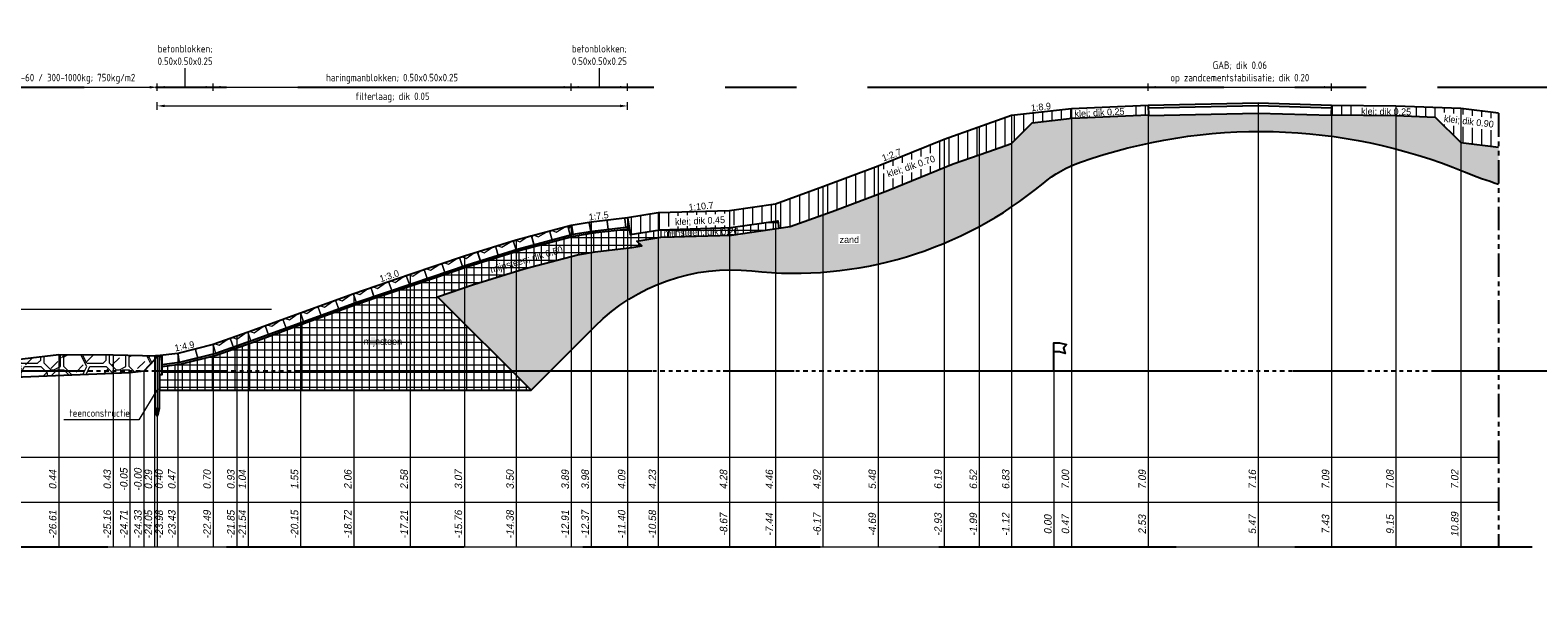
# Model space of a CAD drawing. Header units: metres. Extents: x -256 to 430, y -135 to 172.
# Tile 8 of 29: x 23 to 64, y 51 to 67. Entities that reach past the tile are written whole.
import ezdxf
from ezdxf.enums import TextEntityAlignment as Align

# ---------------------------------------------------------------- set-up
doc = ezdxf.new("R2010")
doc.units = ezdxf.units.M
doc.header["$LTSCALE"] = 0.1
for name, pattern in [('CENTER', [50.79999999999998, 31.75, -6.349999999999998, 6.349999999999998, -6.349999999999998]), ('HIDDEN', [9.524999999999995, 6.349999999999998, -3.174999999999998]), ('NAP', [20, 12.5, -2.5, 2.5, -2.5]), ('PHANTOM', [2.5, 1.25, -0.25, 0.25, -0.25, 0.25, -0.25])]:
    doc.linetypes.add(name, pattern=pattern)
for name, color, linetype, lineweight in [('DP-Afbreek', 2, 'PHANTOM', 25), ('DP-BS-arcering_betonblokken', 237, 'Continuous', 0), ('DP-BS-arcering_haringmanblokken', 25, 'Continuous', 0), ('DP-BS-arcering_klei', 253, 'Continuous', 0), ('DP-BS-arcering_kreukelberm', 253, 'Continuous', 0), ('DP-BS-arcering_mijnsteen', 253, 'Continuous', 0), ('DP-BS-arcering_zand', 6, 'Continuous', 25), ('DP-BS-Maatvoering', 2, 'Continuous', 20), ('DP-BS-Matenbalk_verlenglijnen', 253, 'Continuous', 0), ('DP-BS-materiaalomschrijving', 213, 'Continuous', 18), ('DP-BS-profiel', 2, 'Continuous', 25), ('DP-Matenbalk', 1, 'Continuous', 18), ('DP-Matenbalk-omschrijving', 3, 'Continuous', 35), ('DP-Matenbalk_bestaandehoogten', 6, 'Continuous', 25), ('DP-NAP-lijn', 6, 'NAP', 25), ('DP-Taludhelling', 1, 'Continuous', 18), ('DP-waterlijn', 1, 'Continuous', 13), ('DP-Waterlijn_tekst', 7, 'Continuous', 35), ('TL-2.5 mm tekst_schaaldp', 7, 'Continuous', 25), ('TL-5.0mm Tekst', 4, 'Continuous', 50)]:
    doc.layers.add(name, color=color, linetype=linetype, lineweight=lineweight)
doc.layers.add('DP-BS-arcrand', color=111, linetype='Continuous', plot=False)
doc.layers.add('THEORETISCHE_NULLIJN', color=255, linetype='Continuous')
doc.styles.add('bestomschr', font='isocp.shx', dxfattribs={"width": 0.96})
doc.styles.add('dp-besthgt', font='StagCAD.ttf', dxfattribs={"oblique": 10, "height": 0.2})
doc.styles.add('StagCAD', font='StagCAD.ttf')
doc.dimstyles.new('best-leader 1_100', dxfattribs={"dimscale": 0.1, "dimtxt": 2, "dimasz": 1.6, "dimexe": 0, "dimexo": 0, "dimgap": 0.8, "dimtad": 1, "dimrnd": 0.001, "dimzin": 1, "dimdsep": 46, "dimtxsty": 'bestomschr', "dimblk": 'RAD_PIJL', "dimcen": 0.09, "dimse1": 1, "dimse2": 1, "dimclrd": 212, "dimclre": 1, "dimclrt": 2, "dimazin": 0, "dimtfac": 1, "dimtix": 1, "dimtmove": 0, "dimatfit": 0, "dimfxl": 1, "dimtvp": 0.8299999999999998, "dimtolj": 1, "dimtzin": 0, "dimlwd": 5, "dimarcsym": 0})
doc.dimstyles.new('best-maatv', dxfattribs={"dimscale": 0.1, "dimtxt": 2, "dimasz": 2, "dimexe": 1, "dimexo": 0, "dimgap": 1, "dimtad": 1, "dimrnd": 0.001, "dimzin": 1, "dimdsep": 46, "dimtxsty": 'bestomschr', "dimcen": 0.09, "dimclrd": 212, "dimclre": 212, "dimclrt": 2, "dimazin": 0, "dimtfac": 1, "dimtix": 1, "dimtmove": 0, "dimatfit": 3, "dimfxl": 1, "dimfxlon": 1, "dimtvp": 0.8299999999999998, "dimtolj": 1, "dimtzin": 0, "dimlwd": 9, "dimlwe": 9, "dimarcsym": 0})

# ---------------------------------------------------------------- blocks, each defined once
blk = doc.blocks.new('*D39')
at = {"layer": 'Defpoints', "color": 0, "transparency": 16777216}
for p in [(26.71869888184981, 65.28907924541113), (26.71869888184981, 58.10400069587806), (21.06822868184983, 57.75700069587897)]:
    blk.add_point(p, dxfattribs=at)
at = {"layer": 'DP-BS-Maatvoering', "color": 212, "lineweight": 9, "transparency": 16777216}
for p, q in [((21.06822868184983, 65.18907924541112), (21.06822868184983, 65.38907924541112)), ((26.71869888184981, 65.18907924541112), (26.71869888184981, 65.38907924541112)), ((21.26822868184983, 65.28907924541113), (26.51869888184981, 65.28907924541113))]:
    blk.add_line(p, q, dxfattribs=at)
at = {"layer": 'DP-BS-Maatvoering', "color": 212, "transparency": 16777216}
for points in [[(21.26822868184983, 65.32241257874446), (21.26822868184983, 65.2557459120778), (21.06822868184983, 65.28907924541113)], [(26.51869888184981, 65.32241257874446), (26.51869888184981, 65.2557459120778), (26.71869888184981, 65.28907924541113)]]:
    blk.add_solid(points, dxfattribs=at)
at = {"layer": 'DP-BS-Maatvoering', "color": 2, "transparency": 16777216, "insert": (23.89346378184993, 65.51772329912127), "char_height": 0.2, "attachment_point": 5, "style": 'bestomschr'}
blk.add_mtext('\\A1;stortsteen 10-60 / 300-1000kg; 750kg/m2', dxfattribs=at)
blk = doc.blocks.new('*D40')
at = {"layer": 'Defpoints', "color": 0, "transparency": 16777216}
for p in [(39.30125448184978, 65.28907924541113), (39.30125448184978, 61.795000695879), (37.79137838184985, 61.59500069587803)]:
    blk.add_point(p, dxfattribs=at)
at = {"layer": 'DP-BS-Maatvoering', "color": 212, "lineweight": 9, "transparency": 16777216}
for p, q in [((37.79137838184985, 65.18907924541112), (37.79137838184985, 65.38907924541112)), ((39.30125448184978, 65.18907924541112), (39.30125448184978, 65.38907924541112)), ((37.99137838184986, 65.28907924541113), (39.10125448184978, 65.28907924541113))]:
    blk.add_line(p, q, dxfattribs=at)
at = {"layer": 'DP-BS-Maatvoering', "color": 212, "transparency": 16777216}
for points in [[(37.99137838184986, 65.32241257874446), (37.99137838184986, 65.2557459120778), (37.79137838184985, 65.28907924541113)], [(39.10125448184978, 65.32241257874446), (39.10125448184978, 65.2557459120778), (39.30125448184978, 65.28907924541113)]]:
    blk.add_solid(points, dxfattribs=at)
blk = doc.blocks.new('*D41')
at = {"layer": 'Defpoints', "color": 0, "transparency": 16777216}
for p in [(37.79137838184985, 65.28907924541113), (37.79137838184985, 61.59500069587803), (28.21245278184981, 58.40800069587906)]:
    blk.add_point(p, dxfattribs=at)
at = {"layer": 'DP-BS-Maatvoering', "color": 212, "lineweight": 9, "transparency": 16777216}
for p, q in [((28.21245278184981, 65.18907924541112), (28.21245278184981, 65.38907924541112)), ((37.79137838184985, 65.18907924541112), (37.79137838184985, 65.38907924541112)), ((28.41245278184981, 65.28907924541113), (37.59137838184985, 65.28907924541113))]:
    blk.add_line(p, q, dxfattribs=at)
at = {"layer": 'DP-BS-Maatvoering', "color": 212, "transparency": 16777216}
for points in [[(28.41245278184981, 65.32241257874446), (28.41245278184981, 65.2557459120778), (28.21245278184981, 65.28907924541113)], [(37.59137838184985, 65.32241257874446), (37.59137838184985, 65.2557459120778), (37.79137838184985, 65.28907924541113)]]:
    blk.add_solid(points, dxfattribs=at)
at = {"layer": 'DP-BS-Maatvoering', "color": 2, "transparency": 16777216, "insert": (33.00191558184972, 65.51772329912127), "char_height": 0.2, "attachment_point": 5, "style": 'bestomschr'}
blk.add_mtext('\\A1;haringmanblokken; 0.50x0.50x0.25', dxfattribs=at)
blk = doc.blocks.new('*D42')
at = {"layer": 'Defpoints', "color": 0, "transparency": 16777216}
for p in [(28.21245278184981, 65.28907924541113), (26.71869888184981, 58.10400069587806), (28.21245278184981, 58.40800069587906)]:
    blk.add_point(p, dxfattribs=at)
at = {"layer": 'DP-BS-Maatvoering', "color": 212, "lineweight": 9, "transparency": 16777216}
for p, q in [((26.71869888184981, 65.18907924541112), (26.71869888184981, 65.38907924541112)), ((28.21245278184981, 65.18907924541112), (28.21245278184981, 65.38907924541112)), ((26.91869888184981, 65.28907924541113), (28.01245278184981, 65.28907924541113))]:
    blk.add_line(p, q, dxfattribs=at)
at = {"layer": 'DP-BS-Maatvoering', "color": 212, "transparency": 16777216}
for points in [[(26.91869888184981, 65.32241257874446), (26.91869888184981, 65.2557459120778), (26.71869888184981, 65.28907924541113)], [(28.01245278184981, 65.32241257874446), (28.01245278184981, 65.2557459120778), (28.21245278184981, 65.28907924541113)]]:
    blk.add_solid(points, dxfattribs=at)
blk = doc.blocks.new('*U23')
at = {"layer": 'DP-NAP-lijn'}
blk.add_line((0, 0), (526, 0), dxfattribs=at)
at = {"layer": 'DP-waterlijn'}
for p, q in [((0, 16.5), (197.8006154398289, 16.5)), ((3.383824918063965, 15.79999999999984), (5.630490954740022, 15.79999999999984)), ((4.707109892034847, 15.09999999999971), (6.953775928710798, 15.09999999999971)), ((6.334561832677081, 15.79999999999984), (11.56232240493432, 15.79999999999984)), ((8.566766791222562, 14.39999999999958), (6.377707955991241, 14.39999999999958)), ((8.24992987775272, 15.09999999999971), (12.51283449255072, 15.09999999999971)), ((9.603691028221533, 13.69999999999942), (12.7432632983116, 13.69999999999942)), ((15.30676624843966, 14.39999999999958), (10.03574099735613, 14.39999999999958)), ((12.73047344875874, 15.79999999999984), (19.08001369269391, 15.79999999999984)), ((13.83779204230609, 15.09999999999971), (17.20779177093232, 15.09999999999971))]:
    blk.add_line(p, q, dxfattribs=at)
at = {"layer": 'DP-NAP-lijn', "style": 'StagCAD'}
blk.add_text('NAP', height=2.5, dxfattribs=at).set_placement((0, 0.9999999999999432))
blk.add_attdef('NAPLIJN', (6.246522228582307, 0.9999999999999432), '', height=2.5, dxfattribs=at)
at = {"layer": 'DP-Waterlijn_tekst', "style": 'StagCAD'}
blk.add_attdef('WP', text='', height=2.5, dxfattribs=at).set_placement((11.17347716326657, 16.5), align=Align.BOTTOM_CENTER)
blk = doc.blocks.new('*D44')
at = {"layer": 'Defpoints', "color": 0, "transparency": 16777216}
for p in [(58.12994738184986, 65.28907924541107), (53.22491418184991, 64.79700069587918), (58.12994738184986, 64.79800069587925)]:
    blk.add_point(p, dxfattribs=at)
at = {"layer": 'DP-BS-Maatvoering', "color": 212, "lineweight": 9, "transparency": 16777216}
for p, q in [((53.22491418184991, 65.18907924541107), (53.22491418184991, 65.38907924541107)), ((58.12994738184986, 65.18907924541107), (58.12994738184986, 65.38907924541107)), ((53.42491418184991, 65.28907924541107), (57.92994738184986, 65.28907924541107))]:
    blk.add_line(p, q, dxfattribs=at)
at = {"layer": 'DP-BS-Maatvoering', "color": 212, "transparency": 16777216}
for points in [[(53.42491418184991, 65.3224125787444), (53.42491418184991, 65.25574591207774), (53.22491418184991, 65.28907924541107)], [(57.92994738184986, 65.3224125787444), (57.92994738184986, 65.25574591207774), (58.12994738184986, 65.28907924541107)]]:
    blk.add_solid(points, dxfattribs=at)
at = {"layer": 'DP-BS-Maatvoering', "color": 2, "transparency": 16777216, "insert": (55.67743078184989, 65.68144326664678), "char_height": 0.2, "attachment_point": 5, "style": 'bestomschr'}
blk.add_mtext('\\A1;GAB; dik 0.06\\Pop zandcementstabilisatie; dik 0.20', dxfattribs=at)
blk = doc.blocks.new('*D45')
at = {"layer": 'Defpoints', "color": 0, "transparency": 16777216}
for p in [(39.30125448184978, 64.78907924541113), (39.30125448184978, 61.795000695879), (26.71869888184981, 58.10400069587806)]:
    blk.add_point(p, dxfattribs=at)
at = {"layer": 'DP-BS-Maatvoering', "color": 212, "lineweight": 9, "transparency": 16777216}
for p, q in [((26.71869888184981, 64.68907924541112), (26.71869888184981, 64.88907924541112)), ((26.91869888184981, 64.78907924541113), (39.10125448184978, 64.78907924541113)), ((39.30125448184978, 64.68907924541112), (39.30125448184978, 64.88907924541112))]:
    blk.add_line(p, q, dxfattribs=at)
at = {"layer": 'DP-BS-Maatvoering', "color": 212, "transparency": 16777216}
for points in [[(26.91869888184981, 64.82241257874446), (26.91869888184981, 64.7557459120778), (26.71869888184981, 64.78907924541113)], [(39.10125448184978, 64.82241257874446), (39.10125448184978, 64.7557459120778), (39.30125448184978, 64.78907924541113)]]:
    blk.add_solid(points, dxfattribs=at)
at = {"layer": 'DP-BS-Maatvoering', "color": 2, "transparency": 16777216, "insert": (33.00997668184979, 65.0177036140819), "char_height": 0.2, "attachment_point": 5, "style": 'bestomschr'}
blk.add_mtext('\\A1;filterlaag; dik 0.05', dxfattribs=at)
blk = doc.blocks.new('*U24')
at = {"layer": 'DP-Matenbalk'}
for p, q in [((0, -3.5), (6, -3.5)), ((0, -5.899999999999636), (0, -3.5)), ((6, -3.499999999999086), (6, -5.899999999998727)), ((6, -3.499999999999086), (52.6, -3.499999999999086)), ((0, -4.699999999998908), (6, -4.699999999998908)), ((6, -4.699999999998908), (52.6, -4.699999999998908)), ((0, -5.899999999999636), (6, -5.899999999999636)), ((6, -5.899999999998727), (52.6, -5.899999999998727))]:
    blk.add_line(p, q, dxfattribs=at)
at = {"layer": 'DP-Matenbalk', "style": 'StagCAD', "width": 0.8}
blk.add_attdef('DPNR', (0, -3.356417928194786), '', height=0.25, dxfattribs=at)
at = {"layer": 'DP-Matenbalk-omschrijving', "style": 'StagCAD'}
for s, p in [('Hoogte t.o.v. NAP', (0.1999999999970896, -4.225000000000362)), ('Afstand t.o.v. nulpunt', (0.1749999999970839, -5.479453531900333))]:
    blk.add_text(s, height=0.3, dxfattribs=at).set_placement(p)
at = {"layer": 'TL-2.5 mm tekst_schaaldp', "style": 'StagCAD', "width": 0.96}
blk.add_attdef('SCHAAL', (-0.0500000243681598, -7.52420836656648), '', height=0.2499999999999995, dxfattribs=at)
at = {"layer": 'TL-5.0mm Tekst', "style": 'StagCAD', "width": 0.96}
blk.add_attdef('OMSCHRIJVING', (-0.0500000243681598, -6.934744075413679), '', height=0.4999999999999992, dxfattribs=at)
blk = doc.blocks.new('BB-25-50')
blk.add_lwpolyline([(0, 0), (0.5, 0), (0.5, 0.23), (0.48, 0.25), (0.02, 0.25), (0, 0.23)], close=True)
blk = doc.blocks.new('HB-25-50')
blk.add_lwpolyline([(0, 0), (0.5, 0), (0.5, 0.23), (0.48, 0.25), (0.02, 0.25), (0, 0.23)], close=True)
blk.add_lwpolyline([(0.07, 0.25), (0.16, 0.18), (0.4100000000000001, 0.25)])
blk = doc.blocks.new('131', base_point=(1177.325884, 0))
at = {"layer": 'THEORETISCHE_NULLIJN'}
blk.add_lwpolyline([(1177.325884, 0), (1177.325884, 0.5), (1177.450884, 0.5), (1177.607134, 0.46875), (1177.544634, 0.40625), (1177.575884, 0.3125), (1177.450884, 0.34375), (1177.325884, 0.34375)], dxfattribs=at)
blk = doc.blocks.new('RAD_PIJL')
at = {"color": 1, "linetype": 'Continuous'}
blk.add_solid([(-2.828427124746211, -0.75), (-2.828427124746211, 0.75), (0, 0)], dxfattribs=at)

msp = doc.modelspace()

# ---------------------------------------------------------------- hatches: boundary and pattern name
at = {"layer": 'DP-BS-arcering_klei'}
h = msp.add_hatch(dxfattribs=at)
h.set_pattern_fill('_USER', color=256, scale=0.25, angle=90, pattern_type=0)
h.set_pattern_definition([(90, (60.9037638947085, 64.49282869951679), (-0.25, 0), [])])
h.paths.add_polyline_path([(50.1267039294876, 64.33968740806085), (51.19127135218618, 64.45960130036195), (53.23026161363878, 64.5470003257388), (53.22491418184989, 64.79700067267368), (51.17190338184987, 64.70900067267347), (49.57390558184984, 64.52900067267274), (47.76449498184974, 63.89200067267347), (46.00507698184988, 63.18100067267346), (44.52749988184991, 62.62700067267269), (43.25358458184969, 62.16200067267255), (42.02732398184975, 61.98600067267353), (40.12319338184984, 61.93000067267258), (39.30125448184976, 61.7950006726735), (39.37418788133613, 61.35095031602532), (40.16646662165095, 61.48107875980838), (42.06602780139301, 61.53694437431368), (43.31751605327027, 61.71656519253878), (43.34593004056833, 61.51859386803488), (43.65321532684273, 61.56269722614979), (44.77039066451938, 61.97048456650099), (46.25912908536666, 62.52866937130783), (48.01198413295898, 63.23701721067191), (48.93997155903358, 63.56371362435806), (49.57390558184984, 63.78688906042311)])
h.paths.add_polyline_path([(62.59999808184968, 64.59244409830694), (61.58455488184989, 64.71900067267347), (59.8529923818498, 64.78000067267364), (58.12994738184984, 64.79800067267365), (58.12204014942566, 64.5480696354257), (59.8472849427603, 64.53004665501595), (60.9037638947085, 64.49282869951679), (61.58455488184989, 63.8120377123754), (62.59999808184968, 63.68548113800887)])
h.paths.add_polyline_path([(40.19535811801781, 61.48889982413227), (42.33679675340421, 61.5379362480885), (42.33707156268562, 61.60627843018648), (40.19563292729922, 61.55724200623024)], flags=16)
h.paths.add_polyline_path([(40.48726162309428, 61.47875495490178), (42.00673167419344, 61.54695879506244), (41.99090524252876, 61.91476121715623), (40.47143519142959, 61.84655737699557)], flags=17)
h.paths.add_polyline_path([(46.22011588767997, 62.78315290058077), (47.64458988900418, 63.2626138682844), (47.54123303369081, 63.56968610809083), (46.11675903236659, 63.09022514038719)], flags=16)
h.paths.add_polyline_path([(51.17986529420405, 64.45161204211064), (52.68076999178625, 64.53094733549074), (52.66683609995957, 64.78057963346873), (51.16593140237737, 64.70124434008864)], flags=17)
h.paths.add_polyline_path([(58.83702006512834, 64.5415511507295), (60.33991699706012, 64.52394967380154), (60.34293832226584, 64.77393175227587), (58.84004139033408, 64.79153322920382)], flags=16)
h.paths.add_polyline_path([(61.03791668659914, 64.30380236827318), (62.53020510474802, 64.12468152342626), (62.56881798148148, 64.44637243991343), (61.07652956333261, 64.6254932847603)], flags=17)
at = {"layer": 'DP-BS-arcering_kreukelberm'}
h = msp.add_hatch(dxfattribs=at)
h.set_pattern_fill('NATUURST', color=256, scale=0.175, pattern_type=2)
h.set_pattern_definition([(0, (1.119499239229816, -264.267133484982), (1.75, 1.75), [0.0875, -0.0875, 0.175, -1.399999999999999]), (0, (0.4194992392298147, -264.179633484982), (1.75, 1.75), [0.4375, -1.3125]), (0, (0.3319992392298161, -264.0921334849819), (1.75, 1.75), [0.4375, -1.3125]), (0, (1.119499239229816, -263.654633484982), (1.75, 1.75), [0.0875, -1.662499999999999]), (0, (0.2444992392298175, -263.4796334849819), (1.75, 1.75), [0.2625, -1.487499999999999]), (0, (0.2444992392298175, -263.392133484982), (1.75, 1.75), [0.2625, -1.487499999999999]), (0, (1.294499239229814, -263.3046334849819), (1.75, 1.75), [0.525, -1.224999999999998]), (0, (1.206999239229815, -263.217133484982), (1.75, 1.75), [0.525, -1.224999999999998]), (0, (0.7694992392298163, -263.0421334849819), (1.75, 1.75), [0.175, -1.575]), (0, (0.8569992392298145, -262.954633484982), (1.75, 1.75), [0.0875, -1.662499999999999]), (0, (0.06949923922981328, -262.779633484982), (1.75, 1.75), [0.0875, -0.0875, 0.0875, -1.487499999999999]), (90, (0.06949923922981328, -263.1296334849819), (-1.75, 1.75), [0.2625, -1.487499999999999]), (90, (0.156999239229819, -263.7421334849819), (-1.75, 1.75), [0.0875, -0.175, 0.0875, -0.175, 0.35, -0.875]), (90, (0.3319992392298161, -262.6921334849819), (-1.75, 1.75), [0.0875, -1.662499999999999]), (90, (0.594499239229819, -263.4796334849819), (-1.75, 1.75), [0.0875, -1.662499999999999]), (90, (0.6819992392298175, -263.0421334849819), (-1.75, 1.75), [0.0875, -1.662499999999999]), (90, (0.8569992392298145, -264.0046334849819), (-1.75, 1.75), [0.175, -1.575]), (90, (0.944499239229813, -264.0921334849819), (-1.75, 1.75), [0.2625, -1.487499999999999]), (90, (1.031999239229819, -263.0421334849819), (-1.75, 1.75), [0.175, -0.0875, 0.175, -1.3125]), (90, (1.119499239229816, -263.5671334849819), (-1.75, 1.75), [0.35, -1.399999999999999]), (90, (1.206999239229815, -263.5671334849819), (-1.75, 1.75), [0.175, -1.575]), (90, (1.381999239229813, -264.179633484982), (-1.75, 1.75), [0.35, -1.399999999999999]), (90, (1.469499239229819, -264.179633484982), (-1.75, 1.75), [0.2625, -1.487499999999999]), (45, (0.7694992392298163, -264.0921334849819), (0, 1.750000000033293), [0.1237436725, -2.351130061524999]), (45, (1.031999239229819, -263.654633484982), (0, 1.750000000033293), [0.1237436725, -2.351130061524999]), (45, (1.206999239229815, -263.392133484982), (0, 1.750000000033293), [0.1237436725, -2.351130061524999]), (45, (-0.01800076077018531, -263.217133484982), (0, 1.750000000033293), [0.1237436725, -2.351130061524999]), (45, (0.156999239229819, -262.8671334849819), (0, 1.750000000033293), [0.1237436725, -2.351130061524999]), (45, (0.944499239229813, -263.829633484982), (0, 1.750000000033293), [0.24748675, -2.227386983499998]), (45, (1.119499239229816, -262.6921334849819), (0, 1.750000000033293), [0.24748675, -2.227386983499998]), (135, (1.031999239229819, -264.3546334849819), (-1.750000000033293, 0), [0.24748675, -2.227386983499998]), (135, (1.119499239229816, -264.267133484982), (-1.750000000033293, 0), [0.24748675, -2.227386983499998]), (135, (1.381999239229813, -263.829633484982), (-1.750000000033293, 0), [0.24748675, -2.227386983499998]), (135, (1.119499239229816, -263.217133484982), (-1.750000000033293, 0), [0.24748675, -2.227386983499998]), (135, (1.206999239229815, -263.217133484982), (-1.750000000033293, 0), [0.24748675, -2.227386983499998]), (135, (0.8569992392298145, -263.7421334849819), (-1.750000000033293, 0), [0.3712309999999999, -2.1036427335]), (135, (1.469499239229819, -263.829633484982), (-1.750000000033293, 0), [0.3712309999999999, -2.1036427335]), (135, (0.8569992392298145, -263.829633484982), (-1.750000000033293, 0), [0.494974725, -1.979899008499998]), (135, (0.06949923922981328, -262.779633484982), (-1.750000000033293, 0), [0.494974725, -1.979899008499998]), (135, (0.06949923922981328, -262.8671334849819), (-1.750000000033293, 0), [0.494974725, -1.979899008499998]), (135, (0.156999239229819, -263.829633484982), (-1.750000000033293, 0), [0.1237436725, -2.351130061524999]), (135, (0.156999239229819, -263.392133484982), (-1.750000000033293, 0), [0.1237436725, -2.351130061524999]), (26.56505119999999, (1.206999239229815, -264.267133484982), (1.750000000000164, 7.001128e-10), [0.1956559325, -3.717463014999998]), (26.56505119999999, (0.8569992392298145, -263.7421334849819), (1.750000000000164, 7.001128e-10), [0.1956559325, -3.717463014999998]), (26.56505119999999, (1.469499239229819, -263.9171334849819), (1.750000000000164, 7.001128e-10), [0.3913119, -3.521807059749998]), (26.56505119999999, (1.469499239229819, -263.829633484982), (1.750000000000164, 7.001128e-10), [0.3913119, -3.521807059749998]), (63.43494882, (0.944499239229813, -262.954633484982), (8.92476e-11, 1.750000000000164), [0.1956499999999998, -1.956499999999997, 0.3912999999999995, -1.369668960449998]), (63.43494882, (0.06949923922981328, -263.654633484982), (8.92476e-11, 1.750000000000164), [0.1956559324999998, -3.717463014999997]), (63.43494882, (0.3319992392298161, -264.3546334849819), (8.92476e-11, 1.750000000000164), [0.1956559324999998, -3.717463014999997]), (63.43494882, (0.156999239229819, -263.654633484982), (8.92476e-11, 1.750000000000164), [0.1956559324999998, -3.717463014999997]), (63.43494882, (1.031999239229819, -262.8671334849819), (8.92476e-11, 1.750000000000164), [0.1956559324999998, -3.717463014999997]), (63.43494882, (0.944499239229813, -262.954633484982), (8.92476e-11, 1.750000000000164), [0.1956559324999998, -3.717463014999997]), (63.43494882, (0.594499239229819, -263.392133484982), (8.92476e-11, 1.750000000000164), [0.3913118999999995, -3.521807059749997]), (63.43494882, (0.5069992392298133, -263.392133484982), (8.92476e-11, 1.750000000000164), [0.3913118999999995, -3.521807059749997]), (116.5650512, (0.2444992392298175, -263.392133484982), (-7.001135e-10, 1.750000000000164), [0.1956559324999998, -3.717463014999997]), (116.5650512, (0.3319992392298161, -264.179633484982), (-7.001135e-10, 1.750000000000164), [0.3913118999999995, -3.521807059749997]), (116.5650512, (0.3319992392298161, -264.0921334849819), (-7.001135e-10, 1.750000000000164), [0.3913118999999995, -3.521807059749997]), (153.43494882, (0.6819992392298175, -262.954633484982), (-1.750000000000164, 8.92482e-11), [0.3913119, -3.521807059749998]), (153.43494882, (0.8569992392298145, -262.954633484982), (-1.750000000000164, 8.92482e-11), [0.5869678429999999, -3.326151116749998]), (45, (0.2811984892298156, -264.3546334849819), (-0.3866990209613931, 0.3866990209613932), [0.2734375, -0.13671875])])
h.paths.add_polyline_path([(21.06822868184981, 57.75700067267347), (21.42964030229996, 57.39558905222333), (21.77757482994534, 57.48766146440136), (25.98627918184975, 57.65800067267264), (26.36340018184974, 57.70200067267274), (26.64357108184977, 57.99800067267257), (26.71869888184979, 58.10400067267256), (25.5427509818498, 58.13100067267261), (24.08415168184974, 58.14200067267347), (22.5892417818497, 57.96900067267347)])
at = {"layer": 'DP-BS-arcering_mijnsteen'}
h = msp.add_hatch(dxfattribs=at)
h.set_pattern_fill('_U', color=256, scale=0.2, angle=90.00000000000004, double=1, pattern_type=0)
h.set_pattern_definition([(90, (-2.131628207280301e-14, 0.4699999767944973), (-0.2, -1e-16), []), (180, (-2.131628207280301e-14, 0.4699999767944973), (2e-16, -0.2), [])])
h.paths.add_polyline_path([(34.2193271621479, 59.68692079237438), (35.18070902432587, 60.01173238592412), (36.53855159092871, 60.43116773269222), (37.95886752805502, 60.81166052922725), (38.43588479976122, 60.88841506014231), (39.41257819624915, 61.00256626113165), (39.67883961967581, 61.04629857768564), (39.54827458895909, 61.17686360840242), (40.18569917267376, 61.28155790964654), (42.08322949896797, 61.33736379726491), (43.34593004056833, 61.51859386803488), (43.31751605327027, 61.71656519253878), (42.06602780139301, 61.53694437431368), (40.16646662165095, 61.48107875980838), (39.37418788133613, 61.35095031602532), (39.34992923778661, 61.4986475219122), (38.3671160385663, 61.38378106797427), (37.85418681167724, 61.30124811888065), (36.40002527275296, 60.91168832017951), (35.02687699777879, 60.48752506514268), (33.58074384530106, 59.99893584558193), (32.0781608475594, 59.48597172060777), (30.65524450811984, 58.97108895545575), (29.25538915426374, 58.45871856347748), (28.29885255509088, 58.12034692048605), (27.32603324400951, 57.87860178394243), (26.84369888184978, 57.81744751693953), (26.84369888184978, 57.60400067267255), (26.76869888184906, 57.60400067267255), (26.76869888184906, 57.18754907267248), (36.71869888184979, 57.18754907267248)])
h.paths.add_polyline_path([(35.61678301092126, 60.21061553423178), (37.67533892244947, 60.80265570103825), (37.57832393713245, 61.13998208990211), (35.51976802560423, 60.54794192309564)], flags=24)
h.paths.add_polyline_path([(32.19165719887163, 58.31070739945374), (33.31665719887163, 58.31070739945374), (33.31665719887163, 58.66170739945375), (32.19165719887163, 58.66170739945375)], flags=24)
h.paths.add_polyline_path([(40.2036683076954, 61.20633399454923), (42.3451069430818, 61.25537041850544), (42.33707156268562, 61.60627843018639), (40.19563292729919, 61.55724200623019)], flags=25)
at = {"layer": 'DP-BS-arcering_zand'}
h = msp.add_hatch(dxfattribs=at)
h.set_pattern_fill('CUNETZAND', color=256, scale=0.1, pattern_type=2)
h.set_pattern_definition([(0, (0, 0), (0.0625, 0.0625), [0, -0.125])])
edge = h.paths.add_edge_path()
edge.add_arc((52.50020040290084, 60.20340652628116), 3.267292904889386, 109.46362145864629, 129.6801813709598, ccw=False)
edge.add_arc((56.21092965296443, 49.70344819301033), 14.40365840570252, 67.6588899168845, 109.4636214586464, ccw=False)
edge.add_arc((65.41883820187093, 72.10884499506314), 9.820036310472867, 247.6588899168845, 253.3185819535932)
edge.add_line((62.59999808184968, 62.7020786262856), (62.59999808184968, 63.68548113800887))
edge.add_line((62.59999808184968, 63.68548113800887), (61.58455488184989, 63.8120377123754))
edge.add_line((61.58455488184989, 63.8120377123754), (60.9037638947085, 64.49282869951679))
edge.add_line((60.9037638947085, 64.49282869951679), (59.84728494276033, 64.53004665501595))
edge.add_line((59.84728494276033, 64.53004665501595), (58.12204014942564, 64.5480696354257))
edge.add_line((58.12204014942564, 64.5480696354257), (58.12172570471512, 64.53813069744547))
edge.add_line((58.12172570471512, 64.53813069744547), (56.16892563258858, 64.59991271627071))
edge.add_line((56.16892563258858, 64.59991271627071), (53.23047423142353, 64.53706012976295))
edge.add_line((53.23047423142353, 64.53706012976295), (53.23026161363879, 64.5470003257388))
edge.add_line((53.23026161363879, 64.5470003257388), (51.19127135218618, 64.45960130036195))
edge.add_line((51.19127135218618, 64.45960130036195), (50.1267039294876, 64.33968740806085))
edge.add_line((50.1267039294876, 64.33968740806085), (49.57390558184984, 63.78688906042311))
edge.add_line((49.57390558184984, 63.78688906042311), (48.93997155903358, 63.56371362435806))
edge.add_line((48.93997155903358, 63.56371362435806), (48.01198413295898, 63.23701721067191))
edge.add_line((48.01198413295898, 63.23701721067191), (46.25912908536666, 62.52866937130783))
edge.add_line((46.25912908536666, 62.52866937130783), (44.77039066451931, 61.97048456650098))
edge.add_line((44.77039066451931, 61.97048456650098), (43.65321532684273, 61.56269722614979))
edge.add_line((43.65321532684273, 61.56269722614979), (42.08322949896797, 61.33736379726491))
edge.add_line((42.08322949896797, 61.33736379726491), (40.18569917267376, 61.28155790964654))
edge.add_line((40.18569917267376, 61.28155790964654), (39.54827458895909, 61.17686360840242))
edge.add_line((39.54827458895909, 61.17686360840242), (39.67883961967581, 61.04629857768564))
edge.add_line((39.67883961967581, 61.04629857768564), (39.41257819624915, 61.00256626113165))
edge.add_line((39.41257819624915, 61.00256626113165), (38.43588479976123, 60.88841506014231))
edge.add_line((38.43588479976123, 60.88841506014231), (37.95886752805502, 60.81166052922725))
edge.add_line((37.95886752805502, 60.81166052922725), (36.53855159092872, 60.43116773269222))
edge.add_line((36.53855159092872, 60.43116773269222), (35.18070902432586, 60.01173238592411))
edge.add_line((35.18070902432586, 60.01173238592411), (34.2193271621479, 59.68692079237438))
edge.add_line((34.2193271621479, 59.68692079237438), (36.71869888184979, 57.18754907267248))
edge.add_line((36.71869888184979, 57.18754907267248), (38.43445972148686, 58.90330991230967))
edge.add_arc((42.0686860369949, 55.26908359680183), 5.139572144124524, 83.76611648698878, 135.0000000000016, ccw=False)
edge.add_arc((43.75863288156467, 70.74008920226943), 10.4234588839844, 263.7661164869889, 309.68018137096)
h.paths.add_polyline_path([(44.93469606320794, 61.0974724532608), (45.52869606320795, 61.0974724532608), (45.52869606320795, 61.3674724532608), (44.93469606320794, 61.3674724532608)], flags=16)
h.paths.add_polyline_path([(40.20525019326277, 61.28492298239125), (42.34668882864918, 61.33395940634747), (42.33159064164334, 61.33787147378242), (40.19015200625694, 61.2888350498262)], flags=17)
h.paths.add_polyline_path([(58.8377795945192, 64.52107272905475), (60.34067652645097, 64.50347125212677), (60.33740353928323, 64.51437358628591), (58.83450660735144, 64.53197506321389)], flags=16)

# ---------------------------------------------------------------- linework, layer by layer
at = {"layer": 'Defpoints', "linetype": 'CENTER', "ltscale": 3}
for points in [[(-1.9181502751e-06, 65.28907924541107), (307.9999980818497, 65.28907924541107)], [(-0.0548245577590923, 57.70400067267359), (307.9999980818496, 57.70400067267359)]]:
    msp.add_lwpolyline(points, dxfattribs=at)
at = {"layer": 'Defpoints', "linetype": 'HIDDEN', "ltscale": 10}
msp.add_lwpolyline([(-1.9181502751e-06, 53.00000069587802), (307.9999980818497, 53.00000069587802)], dxfattribs=at)
at = {"layer": 'DP-Afbreek', "ltscale": 5}
msp.add_line((62.59999808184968, 64.59244409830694), (62.59999808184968, 53.00000069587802), dxfattribs=at)
at = {"layer": 'DP-BS-arcrand'}
msp.add_lwpolyline([(36.71869888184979, 57.18754907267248), (38.43445972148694, 58.90330991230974, -0.2273499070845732), (42.62677807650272, 60.37826504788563, 0.2030618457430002), (50.41402851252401, 62.71798199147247, -0.0884408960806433), (51.41151133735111, 63.2839842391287, -0.1844578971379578), (61.68604692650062, 63.02592792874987, 0.0247000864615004), (62.59999808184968, 62.7020786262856, 0.0235136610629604)], format="xyb", dxfattribs=at)
at = {"layer": 'DP-BS-Maatvoering', "color": 212, "lineweight": 9}
for p, q in [((27.4655758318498, 65.28907924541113), (27.4655758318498, 65.79739347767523)), ((38.54631643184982, 65.28907924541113), (38.54631643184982, 65.79739347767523))]:
    msp.add_line(p, q, dxfattribs=at)
at = {"layer": 'DP-BS-Matenbalk_verlenglijnen'}
for points in [[(49.57390558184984, 64.52900067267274), (49.57390558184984, 53.00000069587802)], [(51.17190338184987, 64.70900067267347), (51.17190338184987, 53.00000069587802)], [(53.22491418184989, 64.79700067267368), (53.22491418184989, 53.00000069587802)], [(56.17025738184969, 64.86000067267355), (56.17025738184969, 53.00000069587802)], [(58.12994738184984, 64.79800067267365), (58.12994738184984, 53.00000069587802)], [(59.8529923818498, 64.78000067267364), (59.8529923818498, 53.00000069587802)], [(61.58455488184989, 64.71900067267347), (61.58455488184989, 53.00000069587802)], [(48.70752178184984, 64.22399167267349), (48.70752178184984, 53.00000069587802)], [(47.76449498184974, 63.89200067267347), (47.76449498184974, 53.00000069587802)], [(46.00507698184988, 63.18100067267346), (46.00507698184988, 53.00000069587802)], [(44.52749988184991, 62.62700067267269), (44.52749988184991, 53.00000069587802)], [(43.25358458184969, 62.16200067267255), (43.25358458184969, 53.00000069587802)], [(39.30125448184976, 61.7950006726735), (39.30125448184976, 53.00000069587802)], [(40.12319338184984, 61.93000067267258), (40.12319338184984, 53.00000069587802)], [(42.02732398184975, 61.98600067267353), (42.02732398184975, 53.00000069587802)], [(37.79137838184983, 61.59500067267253), (37.79137838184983, 53.00000069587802)], [(38.32585478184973, 61.68100067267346), (38.32585478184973, 53.00000069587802)], [(36.3169094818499, 61.20000067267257), (36.3169094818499, 53.00000069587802)], [(34.93457778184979, 60.77300067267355), (34.93457778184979, 53.00000069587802)], [(33.48426898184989, 60.28300067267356), (33.48426898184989, 53.00000069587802)], [(31.97865168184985, 59.76900067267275), (31.97865168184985, 53.00000069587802)], [(30.55264778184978, 59.25300067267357), (30.55264778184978, 53.00000069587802)], [(28.84932998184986, 58.63329387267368), (28.84932998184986, 53.00000069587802)], [(29.15380438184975, 58.74100067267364), (29.15380438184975, 53.00000069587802)], [(24.08415168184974, 58.14200067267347), (24.08415168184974, 53.00000069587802)], [(25.5427509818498, 58.13100067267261), (25.5427509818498, 53.00000069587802)], [(26.71869888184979, 58.10400067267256), (26.71869888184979, 53.00000069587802)], [(27.27080108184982, 58.17400067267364), (27.27080108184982, 53.00000069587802)], [(28.21245278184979, 58.40800067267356), (28.21245278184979, 53.00000069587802)], [(26.36340018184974, 57.70200067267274), (26.36340018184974, 53.00000069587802)], [(26.64357108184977, 57.99800067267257), (26.64357108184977, 53.00000069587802)], [(50.70190338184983, 57.70400067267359), (50.70190338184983, 53.00000069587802)], [(25.98627918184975, 57.65800067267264), (25.98627918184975, 53.00000069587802)]]:
    msp.add_lwpolyline(points, dxfattribs=at)
at = {"layer": 'DP-BS-profiel'}
for p, q in [((26.66869888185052, 58.10400067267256), (26.76869888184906, 58.10400067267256)), ((26.71869888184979, 56.50400067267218), (26.71869888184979, 56.66400092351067))]:
    msp.add_line(p, q, dxfattribs=at)
for points in [[(62.59999808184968, 64.59244409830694), (61.58455488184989, 64.71900067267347), (59.8529923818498, 64.78000067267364), (58.12994738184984, 64.79800067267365), (56.17025738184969, 64.86000067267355), (53.22491418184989, 64.79700067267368), (51.17190338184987, 64.70900067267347), (49.57390558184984, 64.52900067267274), (47.76449498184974, 63.89200067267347), (46.00507698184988, 63.18100067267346), (44.52749988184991, 62.62700067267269), (43.25358458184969, 62.16200067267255), (42.02732398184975, 61.98600067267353), (40.12319338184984, 61.93000067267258), (39.30125448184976, 61.7950006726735), (38.32585478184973, 61.68100067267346), (37.79137838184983, 61.59500067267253), (36.3169094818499, 61.20000067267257), (34.93457778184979, 60.77300067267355), (33.48426898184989, 60.28300067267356), (31.97865168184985, 59.76900067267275), (30.55264778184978, 59.25300067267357), (29.15380438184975, 58.74100067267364), (28.21245278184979, 58.40800067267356), (27.27080108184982, 58.17400067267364), (26.71869888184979, 58.10400067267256)], [(26.76869888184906, 57.18754907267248), (36.71869888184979, 57.18754907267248), (34.2193271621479, 59.68692079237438), (35.18070902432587, 60.01173238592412), (36.53855159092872, 60.43116773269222), (37.95886752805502, 60.81166052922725), (38.43588479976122, 60.88841506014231), (39.41257819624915, 61.00256626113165), (39.67883961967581, 61.04629857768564), (39.54827458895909, 61.17686360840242), (40.18569917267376, 61.28155790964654), (42.08322949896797, 61.33736379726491), (43.65321532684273, 61.56269722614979), (44.77039066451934, 61.97048456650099), (46.25912908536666, 62.52866937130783), (48.01198413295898, 63.23701721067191), (48.93997155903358, 63.56371362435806), (49.57390558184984, 63.78688906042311), (50.1267039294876, 64.33968740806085), (51.19127135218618, 64.45960130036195), (53.23026161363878, 64.5470003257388)], [(53.22491418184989, 64.79700067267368), (53.23047423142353, 64.53706012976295)], [(53.22619727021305, 64.73701439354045), (56.16995005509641, 64.79998037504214), (58.12805007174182, 64.7380306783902)], [(53.23047423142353, 64.53706012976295), (56.16892563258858, 64.59991271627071), (58.12172570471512, 64.53813069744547)], [(58.12994738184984, 64.79800067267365), (58.12172570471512, 64.53813069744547)], [(58.12204014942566, 64.5480696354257), (59.8472849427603, 64.53004665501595), (60.9037638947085, 64.49282869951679), (61.58455488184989, 63.8120377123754), (62.59999808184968, 63.68548113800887)], [(39.30125448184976, 61.7950006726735), (39.37418788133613, 61.35095031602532), (40.16646662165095, 61.48107875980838), (42.06602780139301, 61.53694437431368), (43.31751605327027, 61.71656519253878), (43.34593004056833, 61.51859386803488)], [(39.34987674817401, 61.49896710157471), (39.34300087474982, 61.49783776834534), (38.3671160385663, 61.38378106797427), (37.85418681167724, 61.30124811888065), (36.40002527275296, 60.91168832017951), (35.02687699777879, 60.48752506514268), (33.58074384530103, 59.9989358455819), (32.07816084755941, 59.48597172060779), (30.65524450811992, 58.9710889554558), (29.25538915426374, 58.45871856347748), (28.29885255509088, 58.12034692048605), (27.32603324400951, 57.87860178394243), (26.84369888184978, 57.81744751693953)], [(39.34177303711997, 61.54830603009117), (39.33604314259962, 61.5473649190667), (38.36023916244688, 61.43331766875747), (37.84371874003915, 61.35020687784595), (36.38617264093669, 60.95974037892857), (35.0114937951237, 60.5351043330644), (33.56466470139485, 60.0462799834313), (32.06157598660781, 59.5331432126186), (30.63814505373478, 59.01807424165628), (29.23845835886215, 58.50576558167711), (28.28445259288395, 58.16828921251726)], [(16.49999808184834, 56.50683343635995), (21.06822868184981, 57.75700067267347), (22.5892417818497, 57.96900067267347), (24.08415168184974, 58.14200067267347), (25.5427509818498, 58.13100067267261), (26.71869888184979, 58.10400067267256)], [(26.71869888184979, 58.10400067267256), (26.64357108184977, 57.99800067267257), (26.36340018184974, 57.70200067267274), (25.98627918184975, 57.65800067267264), (21.77757482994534, 57.48766146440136), (21.42964030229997, 57.39558905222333), (21.06822868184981, 57.75700067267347)], [(26.76869888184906, 58.10400067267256), (26.84369888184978, 58.10400067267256), (26.84369888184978, 57.60400067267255), (26.76869888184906, 57.60400067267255)], [(28.28445259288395, 58.16828921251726), (27.31682788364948, 57.92783493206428), (26.84369888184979, 57.86784779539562)]]:
    msp.add_lwpolyline(points, dxfattribs=at)
msp.add_lwpolyline([(26.66869888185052, 56.70400067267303), (26.66869888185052, 58.10400067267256), (26.67869888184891, 58.11400067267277), (26.75869888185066, 58.11400067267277), (26.76869888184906, 58.10400067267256), (26.76869888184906, 56.70400067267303), (26.72869888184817, 56.50400067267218), (26.70869888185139, 56.50400067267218)], close=True, dxfattribs=at)
msp.add_ellipse((26.69769888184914, 56.66400067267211), major_axis=(0, 0.0399999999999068), ratio=0.5250000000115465, start_param=4.712388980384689, end_param=7.853981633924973, dxfattribs=at)
at = {"layer": 'DP-BS-profiel', "extrusion": (0, 0, -1)}
msp.add_ellipse((26.73969888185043, 56.66400067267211), major_axis=(0, 0.0399999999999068), ratio=0.5250000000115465, start_param=4.712388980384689, end_param=7.853981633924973, dxfattribs=at)
at = {"layer": 'DP-BS-profiel'}
for p in [(48.70752178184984, 64.22399167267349), (28.84932998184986, 58.63329387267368)]:
    msp.add_point(p, dxfattribs=at)

# ---------------------------------------------------------------- block references
at = {"layer": 'DP-BS-arcering_betonblokken'}
for p, xscale, rotation in [((38.31333379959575, 61.42577035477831), 0.95, 6.913868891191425), ((38.78487971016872, 61.48294329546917), 0.9499999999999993, 6.666726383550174), ((39.25666787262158, 61.53808792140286), 0.15, 6.666726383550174), ((37.84435618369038, 61.35037764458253), 0.95, 9.133452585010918), ((26.84369888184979, 57.86784779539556), 0.95, 7.225869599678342), ((27.80206996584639, 58.048417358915), 0.993, 13.9553011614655)]:
    msp.add_blockref('BB-25-50', p, dxfattribs=dict(at, xscale=xscale, rotation=rotation))
at = {"layer": 'DP-BS-arcering_betonblokken', "rotation": 13.9553011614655}
msp.add_blockref('BB-25-50', (27.31682788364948, 57.92783493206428), dxfattribs=at)
at = {"layer": 'DP-BS-arcering_haringmanblokken'}
for p, rotation in [((36.31891008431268, 60.93896308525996), 17.16583307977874), ((36.80114165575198, 61.07090770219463), 14.99699977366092), ((37.28411134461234, 61.2002919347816), 14.99699977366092), ((35.36345555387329, 60.6438247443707), 17.16583307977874), ((35.84118281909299, 60.79139391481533), 17.16583307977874), ((33.93940076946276, 60.17288796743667), 18.66800678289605), ((34.41309534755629, 60.33292998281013), 18.66800678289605), ((34.88678992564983, 60.49297199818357), 18.66800678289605), ((32.51944085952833, 59.68945288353), 18.84929988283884), ((32.99262666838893, 59.85099294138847), 18.84929988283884), ((33.46581247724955, 60.01253299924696), 18.84929988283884), ((31.57618701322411, 59.35750504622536), 19.89267438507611), ((32.04635283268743, 59.52763470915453), 19.89267438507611), ((30.63585843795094, 59.01723730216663), 20.10346795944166), ((31.10602119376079, 59.18737538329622), 19.89267438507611), ((29.2272489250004, 58.50166274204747), 20.10346795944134), ((29.6967849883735, 58.67352076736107), 20.10346795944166), ((30.16632171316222, 58.84537903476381), 20.10346795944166), ((28.28445259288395, 58.16828921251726), 19.48106401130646), ((28.75582847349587, 58.33503686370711), 19.48106401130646)]:
    msp.add_blockref('HB-25-50', p, dxfattribs=dict(at, rotation=rotation))
at = {"layer": 'DP-BS-arcering_haringmanblokken', "xscale": 0.16, "rotation": 14.9969997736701}
msp.add_blockref('HB-25-50', (37.76708103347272, 61.32967616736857), dxfattribs=at)
at = {"layer": 'DP-Matenbalk'}
msp.add_blockref('*U24', (9.999998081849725, 58.90000069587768), dxfattribs=at).add_auto_attribs({'SCHAAL': 'schaal 1:100', 'OMSCHRIJVING': '%%uDWARSPROFIEL 1 bestaand', 'DPNR': 'dp506'})
at = {"layer": 'DP-NAP-lijn', "xscale": 0.1, "yscale": 0.1, "zscale": 0.1}
msp.add_blockref('*U23', (9.999998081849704, 57.70400067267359), dxfattribs=at).add_auto_attribs({'WP': 'G.H.W.=+1.65', 'NAPLIJN': '=0.00'})
at = {"layer": 'THEORETISCHE_NULLIJN', "xscale": 1.199999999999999, "yscale": 1.5, "zscale": 1.199999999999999}
msp.add_blockref('131', (50.70190338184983, 57.70400067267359), dxfattribs=at)

# ---------------------------------------------------------------- texts
at = {"layer": 'DP-BS-Maatvoering', "char_height": 0.2, "attachment_point": 8, "style": 'bestomschr'}
for insert in [(27.4655758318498, 65.88526375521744), (38.54631643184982, 65.88526375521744)]:
    msp.add_mtext('\\A1;{\\C2;betonblokken;\\P0.50x0.50x0.25}', dxfattribs=dict(at, insert=insert))
at = {"layer": 'DP-BS-Maatvoering', "color": 2, "insert": (25.9890681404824, 56.47806054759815), "char_height": 0.2, "attachment_point": 9, "style": 'bestomschr'}
msp.add_mtext('\\A1;teenconstructie', dxfattribs=at)
at = {"layer": 'DP-BS-materiaalomschrijving', "style": 'StagCAD'}
for s, rotation, p in [('klei; dik 0.25', 3.025742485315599, (51.93113221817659, 64.46808476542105)), ('klei; dik 0.25', 359.3289997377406, (59.58809215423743, 64.49454220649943)), ('klei; dik 0.90', 353.1554766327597, (61.78620605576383, 64.23211366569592)), ('klei; dik 0.70', 18.60261949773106, (46.92661084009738, 63.03994295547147)), ('klei; dik 0.45', 2.57008742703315, (41.24489169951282, 61.57496709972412)), ('mijnsteen; dik 0.20', 1.311776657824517, (41.27346046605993, 61.27134159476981)), ('mijnsteen; dik 0.50', 16.04522211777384, (36.63486692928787, 60.54555789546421))]:
    msp.add_text(s, height=0.18, rotation=rotation, dxfattribs=at).set_placement(p, align=Align.BOTTOM_CENTER)
for s, p in [('zand', (45.23169606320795, 61.07047245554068)), ('mijnsteen', (32.75415719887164, 58.35120740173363))]:
    msp.add_text(s, height=0.18, dxfattribs=at).set_placement(p, align=Align.BOTTOM_CENTER)
at = {"layer": 'DP-Matenbalk_bestaandehoogten', "style": 'dp-besthgt', "oblique": 10}
for s, p in [('0.44', (24.08415168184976, 54.80000069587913)), ('0.43', (25.54275098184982, 54.80000069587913)), ('-0.05', (25.98627918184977, 54.80000069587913)), ('-0.00', (26.36340018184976, 54.80000069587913)), ('0.29', (26.64357108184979, 54.80000069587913)), ('0.40', (26.92827670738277, 54.80394004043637)), ('0.47', (27.27080108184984, 54.80000069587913)), ('0.70', (28.21245278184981, 54.80000069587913)), ('0.93', (28.84932998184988, 54.80000069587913)), ('1.04', (29.15380438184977, 54.80000069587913)), ('1.55', (30.5526477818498, 54.80000069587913)), ('2.06', (31.97865168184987, 54.80000069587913)), ('2.58', (33.48426898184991, 54.80000069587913)), ('3.07', (34.93457778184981, 54.80000069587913)), ('3.50', (36.31690948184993, 54.80000069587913)), ('3.89', (37.79137838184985, 54.80000069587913)), ('3.98', (38.32585478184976, 54.80000069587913)), ('4.09', (39.30125448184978, 54.80000069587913)), ('4.23', (40.12319338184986, 54.80000069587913)), ('4.28', (42.02732398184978, 54.80000069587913)), ('4.46', (43.25358458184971, 54.80000069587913)), ('4.92', (44.52749988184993, 54.80000069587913)), ('5.48', (46.0050769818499, 54.80000069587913)), ('6.19', (47.76449498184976, 54.80000069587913)), ('6.52', (48.70752178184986, 54.80000069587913)), ('6.83', (49.57390558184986, 54.80000069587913)), ('7.00', (51.17190338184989, 54.80000069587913)), ('7.09', (53.22491418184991, 54.80000069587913)), ('7.16', (56.17025738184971, 54.80000069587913)), ('7.09', (58.12994738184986, 54.80000069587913)), ('7.08', (59.85299238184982, 54.80000069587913)), ('7.02', (61.58455488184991, 54.80000069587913)), ('-26.61', (24.08415168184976, 53.6000006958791)), ('-25.16', (25.54275098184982, 53.6000006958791)), ('-24.71', (25.98627918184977, 53.6000006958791)), ('-24.33', (26.36340018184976, 53.6000006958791)), ('-24.05', (26.64357108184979, 53.6000006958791)), ('-23.98', (26.93331141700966, 53.59981786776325)), ('-23.43', (27.27080108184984, 53.6000006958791)), ('-22.49', (28.21245278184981, 53.6000006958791)), ('-21.85', (28.84932998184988, 53.6000006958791)), ('-21.54', (29.15380438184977, 53.6000006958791)), ('-20.15', (30.5526477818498, 53.6000006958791)), ('-18.72', (31.97865168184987, 53.6000006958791)), ('-17.21', (33.48426898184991, 53.6000006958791)), ('-15.76', (34.93457778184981, 53.6000006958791)), ('-14.38', (36.31690948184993, 53.6000006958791)), ('-12.91', (37.79137838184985, 53.6000006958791)), ('-12.37', (38.32585478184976, 53.6000006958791)), ('-11.40', (39.30125448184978, 53.6000006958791)), ('-10.58', (40.12319338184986, 53.6000006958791)), ('-8.67', (42.02732398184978, 53.6000006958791)), ('-7.44', (43.25358458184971, 53.6000006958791)), ('-6.17', (44.52749988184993, 53.6000006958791)), ('-4.69', (46.0050769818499, 53.6000006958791)), ('-2.93', (47.76449498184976, 53.6000006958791)), ('-1.99', (48.70752178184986, 53.6000006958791)), ('-1.12', (49.57390558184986, 53.6000006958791)), ('0.00', (50.70190338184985, 53.6000006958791)), ('0.47', (51.17190338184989, 53.6000006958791)), ('2.53', (53.22491418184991, 53.6000006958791)), ('5.47', (56.17025738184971, 53.6000006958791)), ('7.43', (58.12994738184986, 53.6000006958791)), ('9.15', (59.85299238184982, 53.6000006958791)), ('10.89', (61.58455488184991, 53.6000006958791))]:
    msp.add_text(s, height=0.2, rotation=90, dxfattribs=at).set_placement(p, align=Align.BOTTOM_CENTER)
at = {"layer": 'DP-Taludhelling', "style": 'StagCAD'}
for s, rotation, p in [('1:8.9', 6.426761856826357, (50.37290448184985, 64.61900067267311)), ('1:2.7', 20.53124143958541, (46.41374508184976, 63.34550067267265)), ('1:10.7', 5.305079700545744, (41.27784720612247, 61.96395875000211)), ('1:7.5', 7.54554103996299, (38.54495975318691, 61.70660860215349)), ('1:3.0', 18.40192832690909, (32.96994893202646, 60.10741786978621)), ('1:4.9', 11.54458310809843, (27.47727211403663, 58.22530862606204))]:
    msp.add_text(s, height=0.18, rotation=rotation, dxfattribs=at).set_placement(p, align=Align.BOTTOM_CENTER)

# ---------------------------------------------------------------- dimensions: what is measured, and where the dimension line sits
at = {"layer": 'DP-BS-Maatvoering'}
for base, p1, p2, text, picture, middle in [((58.12994738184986, 65.28907924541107), (53.22491418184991, 64.79700069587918), (58.12994738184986, 64.79800069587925), 'GAB; dik 0.06\\Pop zandcementstabilisatie; dik 0.20', '*D44', (55.67743078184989, 65.68144326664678)), ((39.30125448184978, 64.78907924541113), (26.71869888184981, 58.10400069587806), (39.30125448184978, 61.795000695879), 'filterlaag; dik 0.05', '*D45', (33.00997668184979, 65.0177036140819))]:
    dim = msp.add_linear_dim(base=base, p1=p1, p2=p2, text=text, dimstyle='best-maatv', dxfattribs=at)
    dim.commit()
    dim.dimension.update_dxf_attribs({"geometry": picture, "text_midpoint": middle})
for base, p1, p2, text, picture, middle in [((26.71869888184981, 65.28907924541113), (21.06822868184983, 57.75700069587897), (26.71869888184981, 58.10400069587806), 'stortsteen 10-60 / 300-1000kg; 750kg/m2', '*D39', (23.89346378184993, 65.28907924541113)), ((37.79137838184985, 65.28907924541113), (28.21245278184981, 58.40800069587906), (37.79137838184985, 61.59500069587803), 'haringmanblokken; 0.50x0.50x0.25', '*D41', (33.00191558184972, 65.28907924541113)), ((28.21245278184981, 65.28907924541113), (26.71869888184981, 58.10400069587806), (28.21245278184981, 58.40800069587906), ' ', '*D42', (27.4655758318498, 65.28907924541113)), ((39.30125448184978, 65.28907924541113), (37.79137838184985, 61.59500069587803), (39.30125448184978, 61.795000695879), ' ', '*D40', (38.54631643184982, 65.28907924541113))]:
    dim = msp.add_linear_dim(base=base, p1=p1, p2=p2, text=text, dimstyle='best-maatv', dxfattribs=at)
    dim.commit()
    dim.dimension.update_dxf_attribs({"geometry": picture, "text_midpoint": middle, "dimtype": 160})

# ---------------------------------------------------------------- leaders
at = {"layer": 'DP-BS-Maatvoering', "annotation_type": 0, "has_hookline": 1, "hookline_direction": 1, "text_width": 1.766879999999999}
msp.add_leader([(26.73527214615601, 57.23786305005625), (26.2290681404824, 56.39806054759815), (26.0690681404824, 56.39806054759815)], dimstyle='best-leader 1_100', override={"dimgap": 0.8, "dimtad": 1}, dxfattribs=at)

doc.saveas('drawing.dxf')
